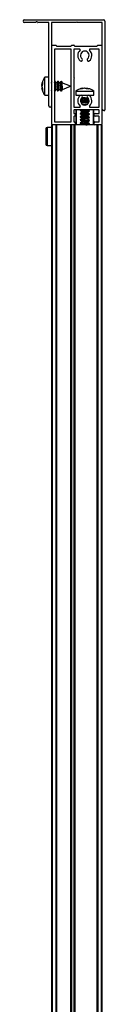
# Model space of a CAD drawing. Header units: millimetres. Extents: x 5660.967 to 5661.687, y 5268.583 to 5269.483.
# Tile 10 of 10: x 5661.651 to 5661.687, y 5269.049 to 5269.483. Entities that reach past the tile are written whole.
import ezdxf

# ---------------------------------------------------------------- set-up
doc = ezdxf.new("R2010")
doc.units = ezdxf.units.MM
doc.layers.add('SANINDUSA', color=3, linetype='Continuous')

msp = doc.modelspace()

# ---------------------------------------------------------------- linework, layer by layer
at = {"layer": 'SANINDUSA'}
for p, q in [((5661.651433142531, 5269.482504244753), (5661.68623313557, 5269.482504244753)), ((5661.656280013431, 5269.481304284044), (5661.651433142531, 5269.481304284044)), ((5661.656590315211, 5269.48153405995), (5661.656344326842, 5269.481327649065)), ((5661.657221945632, 5269.481327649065), (5661.656975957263, 5269.48153405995)), ((5661.662033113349, 5269.481304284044), (5661.657286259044, 5269.481304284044)), ((5661.662133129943, 5269.444604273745), (5661.662133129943, 5269.48120426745)), ((5661.663333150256, 5269.48120426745), (5661.663333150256, 5269.444604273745)), ((5661.674183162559, 5269.481304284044), (5661.663433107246, 5269.481304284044)), ((5661.685533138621, 5269.481304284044), (5661.674783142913, 5269.481304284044)), ((5661.685633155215, 5269.443104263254), (5661.685633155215, 5269.48120426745)), ((5661.686833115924, 5269.481904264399), (5661.686833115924, 5269.442804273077)), ((5661.663483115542, 5269.436604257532), (5661.663483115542, 5269.471004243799)), ((5661.663783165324, 5269.471304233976), (5661.665183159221, 5269.471304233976)), ((5661.664683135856, 5269.469504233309), (5661.664683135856, 5269.437604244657)), ((5661.671883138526, 5269.469604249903), (5661.66478315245, 5269.469604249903)), ((5661.665483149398, 5269.471004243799), (5661.665483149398, 5269.470904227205)), ((5661.665583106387, 5269.470804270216), (5661.671883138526, 5269.470804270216)), ((5661.67198315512, 5269.470904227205), (5661.67198315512, 5269.471004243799)), ((5661.67198315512, 5269.437604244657), (5661.67198315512, 5269.469504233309)), ((5661.672283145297, 5269.471304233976), (5661.673183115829, 5269.471304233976)), ((5661.673183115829, 5269.469504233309), (5661.673183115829, 5269.457104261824)), ((5661.675678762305, 5269.469604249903), (5661.673283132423, 5269.469604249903)), ((5661.673483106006, 5269.471004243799), (5661.673483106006, 5269.470904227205)), ((5661.6735831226, 5269.470804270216), (5661.68338313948, 5269.470804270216)), ((5661.684183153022, 5269.469604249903), (5661.680287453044, 5269.469604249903)), ((5661.683483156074, 5269.470904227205), (5661.683483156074, 5269.471004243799)), ((5661.683783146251, 5269.471304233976), (5661.685183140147, 5269.471304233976)), ((5661.684283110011, 5269.444104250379), (5661.684283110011, 5269.469504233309)), ((5661.685483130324, 5269.471004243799), (5661.685483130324, 5269.436604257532)), ((5661.659078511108, 5269.454020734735), (5661.659412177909, 5269.455089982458)), ((5661.659412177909, 5269.455089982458), (5661.659412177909, 5269.454398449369)), ((5661.662133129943, 5269.45725422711), (5661.660409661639, 5269.45725422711)), ((5661.660409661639, 5269.449254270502), (5661.660409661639, 5269.45725422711)), ((5661.663483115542, 5269.454877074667), (5661.663333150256, 5269.455093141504)), ((5661.663483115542, 5269.455244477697), (5661.663359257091, 5269.455055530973)), ((5661.664994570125, 5269.454716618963), (5661.664683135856, 5269.45516520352)), ((5661.664910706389, 5269.455286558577), (5661.664759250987, 5269.455055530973)), ((5661.665276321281, 5269.454714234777), (5661.665048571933, 5269.455273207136)), ((5661.665889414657, 5269.455286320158), (5661.665656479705, 5269.454684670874)), ((5661.666394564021, 5269.454716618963), (5661.665990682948, 5269.455298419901)), ((5661.666310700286, 5269.455286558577), (5661.666159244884, 5269.455055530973)), ((5661.666676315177, 5269.454714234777), (5661.666448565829, 5269.455273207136)), ((5661.667289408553, 5269.455286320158), (5661.667056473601, 5269.454684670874)), ((5661.667794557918, 5269.454716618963), (5661.667390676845, 5269.455298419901)), ((5661.667710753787, 5269.455286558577), (5661.66755923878, 5269.455055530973)), ((5661.66810372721, 5269.454646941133), (5661.667848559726, 5269.455273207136)), ((5661.673183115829, 5269.456504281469), (5661.673183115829, 5269.444104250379)), ((5661.659412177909, 5269.454398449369), (5661.659078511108, 5269.453244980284)), ((5661.659412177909, 5269.45410304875), (5661.659078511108, 5269.45312904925)), ((5661.659287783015, 5269.453968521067), (5661.659078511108, 5269.454020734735)), ((5661.659078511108, 5269.453379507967), (5661.659230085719, 5269.453982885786)), ((5661.659078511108, 5269.453263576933), (5661.659278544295, 5269.453970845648)), ((5661.659078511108, 5269.453244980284), (5661.659412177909, 5269.452065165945)), ((5661.659078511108, 5269.45312904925), (5661.659230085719, 5269.452525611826)), ((5661.659078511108, 5269.452487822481), (5661.659278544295, 5269.452537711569)), ((5661.659412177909, 5269.451390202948), (5661.659078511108, 5269.452487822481)), ((5661.659412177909, 5269.452065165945), (5661.659412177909, 5269.451390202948)), ((5661.663333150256, 5269.451559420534), (5661.663483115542, 5269.451343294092)), ((5661.663333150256, 5269.451390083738), (5661.663370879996, 5269.451505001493)), ((5661.663333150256, 5269.45134031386), (5661.663407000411, 5269.451452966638)), ((5661.664683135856, 5269.451631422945), (5661.664975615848, 5269.451210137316)), ((5661.664683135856, 5269.45127063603), (5661.664770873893, 5269.451505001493)), ((5661.664683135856, 5269.451264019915), (5661.664806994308, 5269.451452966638)), ((5661.665683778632, 5269.454714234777), (5661.66499617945, 5269.454714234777)), ((5661.665076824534, 5269.451222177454), (5661.665309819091, 5269.451823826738)), ((5661.665298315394, 5269.451794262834), (5661.666002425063, 5269.451794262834)), ((5661.665689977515, 5269.451794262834), (5661.665917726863, 5269.45123535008)), ((5661.665971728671, 5269.451791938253), (5661.666375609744, 5269.451210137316)), ((5661.666055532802, 5269.451221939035), (5661.666206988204, 5269.451452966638)), ((5661.667083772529, 5269.454714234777), (5661.666396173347, 5269.454714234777)), ((5661.666476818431, 5269.451222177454), (5661.666709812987, 5269.451823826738)), ((5661.666698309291, 5269.451794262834), (5661.66740241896, 5269.451794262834)), ((5661.667089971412, 5269.451794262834), (5661.667317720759, 5269.45123535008)), ((5661.667371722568, 5269.451791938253), (5661.667775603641, 5269.451210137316)), ((5661.667455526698, 5269.451221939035), (5661.667606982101, 5269.451452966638)), ((5661.667933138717, 5269.454714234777), (5661.667796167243, 5269.454714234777)), ((5661.667876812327, 5269.451222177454), (5661.668143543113, 5269.451910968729)), ((5661.671633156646, 5269.453254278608), (5661.667933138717, 5269.454714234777)), ((5661.667933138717, 5269.454294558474), (5661.667933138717, 5269.454714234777)), ((5661.668117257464, 5269.451866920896), (5661.671633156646, 5269.453254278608)), ((5661.673983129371, 5269.451048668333), (5661.673983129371, 5269.449325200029)), ((5661.673983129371, 5269.451048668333), (5661.674547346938, 5269.451048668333)), ((5661.674391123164, 5269.451333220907), (5661.674005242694, 5269.451022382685)), ((5661.674436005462, 5269.451356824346), (5661.674050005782, 5269.451056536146)), ((5661.674547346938, 5269.451048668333), (5661.681983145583, 5269.451048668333)), ((5661.675903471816, 5269.452046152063), (5661.676948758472, 5269.452307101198)), ((5661.676398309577, 5269.452046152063), (5661.675903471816, 5269.452046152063)), ((5661.677795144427, 5269.452379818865), (5661.676398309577, 5269.452046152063)), ((5661.677692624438, 5269.452379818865), (5661.677263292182, 5269.452283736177)), ((5661.677897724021, 5269.452379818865), (5661.677279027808, 5269.452218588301)), ((5661.67866048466, 5269.452046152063), (5661.677795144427, 5269.452379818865)), ((5661.678068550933, 5269.452379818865), (5661.678687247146, 5269.452218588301)), ((5661.678171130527, 5269.452379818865), (5661.678695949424, 5269.452254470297)), ((5661.678273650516, 5269.452379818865), (5661.678702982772, 5269.452283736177)), ((5661.678646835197, 5269.452051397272), (5661.678726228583, 5269.452379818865)), ((5661.679490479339, 5269.452046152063), (5661.67866048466, 5269.452046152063)), ((5661.678726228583, 5269.452379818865), (5661.679490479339, 5269.452046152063)), ((5661.67969158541, 5269.452046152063), (5661.679567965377, 5269.452046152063)), ((5661.68195268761, 5269.451065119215), (5661.68157938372, 5269.451299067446)), ((5661.681938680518, 5269.451046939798), (5661.681791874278, 5269.451152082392)), ((5661.681983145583, 5269.449325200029), (5661.681983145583, 5269.451048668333)), ((5661.660409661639, 5269.449254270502), (5661.662133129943, 5269.449254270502)), ((5661.673983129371, 5269.449325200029), (5661.674547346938, 5269.449325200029)), ((5661.674547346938, 5269.449325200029), (5661.681983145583, 5269.449325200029)), ((5661.676086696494, 5269.446687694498), (5661.676544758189, 5269.446396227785)), ((5661.676088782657, 5269.446657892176), (5661.676187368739, 5269.44662367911)), ((5661.676090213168, 5269.446640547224), (5661.676523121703, 5269.446379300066)), ((5661.676580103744, 5269.447180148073), (5661.676090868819, 5269.446975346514)), ((5661.676523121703, 5269.447175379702), (5661.676093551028, 5269.447003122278)), ((5661.676523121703, 5269.447192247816), (5661.676096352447, 5269.447027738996)), ((5661.67632314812, 5269.449325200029), (5661.67634573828, 5269.449323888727)), ((5661.676399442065, 5269.447853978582), (5661.676523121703, 5269.447779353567)), ((5661.676415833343, 5269.447878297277), (5661.676544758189, 5269.447796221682)), ((5661.676523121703, 5269.447809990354), (5661.676523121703, 5269.447134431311)), ((5661.676523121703, 5269.446409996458), (5661.676523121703, 5269.445734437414)), ((5661.676544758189, 5269.447796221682), (5661.676714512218, 5269.447725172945)), ((5661.676544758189, 5269.446396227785), (5661.676714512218, 5269.446325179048)), ((5661.679135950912, 5269.449125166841), (5661.676830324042, 5269.449125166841)), ((5661.679043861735, 5269.447729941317), (5661.679628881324, 5269.447753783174)), ((5661.67938617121, 5269.447570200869), (5661.67966553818, 5269.447687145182)), ((5661.679443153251, 5269.447575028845), (5661.679675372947, 5269.4476681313)), ((5661.679443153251, 5269.447558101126), (5661.67968401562, 5269.447650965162)), ((5661.679443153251, 5269.446905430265), (5661.679443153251, 5269.447594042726)), ((5661.679880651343, 5269.446707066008), (5661.679443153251, 5269.446971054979)), ((5661.67987790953, 5269.446663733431), (5661.679443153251, 5269.446940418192)), ((5661.679621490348, 5269.449324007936), (5661.679643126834, 5269.449325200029)), ((5661.673183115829, 5269.442704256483), (5661.673183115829, 5269.441304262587)), ((5661.673283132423, 5269.444004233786), (5661.675678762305, 5269.444004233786)), ((5661.684183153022, 5269.442804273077), (5661.673283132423, 5269.442804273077)), ((5661.673983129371, 5269.442604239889), (5661.673983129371, 5269.436304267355)), ((5661.674183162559, 5269.442804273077), (5661.674183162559, 5269.436304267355)), ((5661.675956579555, 5269.44257050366), (5661.676544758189, 5269.442196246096)), ((5661.676096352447, 5269.442804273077), (5661.675960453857, 5269.442749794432)), ((5661.676159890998, 5269.442804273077), (5661.675969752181, 5269.442724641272)), ((5661.676523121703, 5269.44579225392), (5661.676404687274, 5269.445746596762)), ((5661.676523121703, 5269.445775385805), (5661.676414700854, 5269.445731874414)), ((5661.676580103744, 5269.445780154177), (5661.676425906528, 5269.445715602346)), ((5661.676523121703, 5269.442209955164), (5661.676523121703, 5269.44153439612)), ((5661.676544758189, 5269.442196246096), (5661.676714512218, 5269.442125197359)), ((5661.67938617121, 5269.446170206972), (5661.679829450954, 5269.446355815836)), ((5661.67938617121, 5269.441970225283), (5661.679996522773, 5269.442225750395)), ((5661.679443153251, 5269.446174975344), (5661.679822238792, 5269.446327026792)), ((5661.679443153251, 5269.446158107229), (5661.679815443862, 5269.446301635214)), ((5661.679443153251, 5269.44558834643), (5661.679443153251, 5269.44619404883)), ((5661.679443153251, 5269.442705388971), (5661.679443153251, 5269.442804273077)), ((5661.680009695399, 5269.442379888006), (5661.679443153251, 5269.442740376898)), ((5661.679443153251, 5269.441974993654), (5661.680005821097, 5269.442200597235)), ((5661.680287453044, 5269.444004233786), (5661.684183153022, 5269.444004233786)), ((5661.681783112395, 5269.436304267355), (5661.681783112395, 5269.442804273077)), ((5661.681983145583, 5269.436304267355), (5661.681983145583, 5269.442604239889)), ((5661.684283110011, 5269.441304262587), (5661.684283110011, 5269.442704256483)), ((5661.686533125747, 5269.4425042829), (5661.68623313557, 5269.4425042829)), ((5661.673183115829, 5269.43990426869), (5661.673183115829, 5269.437604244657)), ((5661.673283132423, 5269.441204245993), (5661.673383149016, 5269.441204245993)), ((5661.673383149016, 5269.440004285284), (5661.673283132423, 5269.440004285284)), ((5661.675956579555, 5269.441170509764), (5661.676544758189, 5269.440796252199)), ((5661.675956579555, 5269.439770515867), (5661.676544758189, 5269.439396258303)), ((5661.675956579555, 5269.438370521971), (5661.676544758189, 5269.437996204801)), ((5661.676523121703, 5269.441575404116), (5661.675960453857, 5269.441349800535)), ((5661.676523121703, 5269.440175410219), (5661.675960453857, 5269.439949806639)), ((5661.676523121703, 5269.438775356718), (5661.675960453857, 5269.438549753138)), ((5661.676580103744, 5269.441580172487), (5661.675969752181, 5269.441324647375)), ((5661.676580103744, 5269.440180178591), (5661.675969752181, 5269.439924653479)), ((5661.676580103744, 5269.438780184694), (5661.675969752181, 5269.438524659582)), ((5661.676523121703, 5269.440809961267), (5661.676523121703, 5269.440134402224)), ((5661.676523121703, 5269.439409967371), (5661.676523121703, 5269.438734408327)), ((5661.676523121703, 5269.438009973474), (5661.676523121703, 5269.437334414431)), ((5661.676544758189, 5269.440796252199), (5661.676714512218, 5269.440725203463)), ((5661.676544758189, 5269.439396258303), (5661.676714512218, 5269.439325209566)), ((5661.676544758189, 5269.437996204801), (5661.676714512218, 5269.43792521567)), ((5661.67938617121, 5269.440570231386), (5661.679996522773, 5269.440825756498)), ((5661.67938617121, 5269.43917023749), (5661.679996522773, 5269.439425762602)), ((5661.67938617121, 5269.437770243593), (5661.679996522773, 5269.438025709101)), ((5661.679443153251, 5269.441305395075), (5661.679443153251, 5269.441994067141)), ((5661.680009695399, 5269.440979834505), (5661.679443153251, 5269.441340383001)), ((5661.679443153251, 5269.440574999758), (5661.680005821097, 5269.440800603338)), ((5661.679443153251, 5269.439905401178), (5661.679443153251, 5269.440594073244)), ((5661.680009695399, 5269.439579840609), (5661.679443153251, 5269.439940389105)), ((5661.679443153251, 5269.439175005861), (5661.680005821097, 5269.439400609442)), ((5661.679443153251, 5269.438505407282), (5661.679443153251, 5269.439194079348)), ((5661.680009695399, 5269.438179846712), (5661.679443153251, 5269.438540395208)), ((5661.679443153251, 5269.437775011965), (5661.680005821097, 5269.438000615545)), ((5661.679443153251, 5269.437105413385), (5661.679443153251, 5269.437794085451)), ((5661.682583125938, 5269.441204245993), (5661.684183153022, 5269.441204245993)), ((5661.684183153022, 5269.440004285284), (5661.682583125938, 5269.440004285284)), ((5661.684283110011, 5269.437604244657), (5661.684283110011, 5269.43990426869)), ((5661.663483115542, 5269.435063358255), (5661.661378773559, 5269.435045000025)), ((5661.661378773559, 5269.435045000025), (5661.661378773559, 5269.4271846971)), ((5661.663483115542, 5268.606304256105), (5661.663483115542, 5269.436304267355)), ((5661.663783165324, 5269.436304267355), (5661.663483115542, 5269.436304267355)), ((5661.663783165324, 5268.606304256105), (5661.663783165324, 5269.436304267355)), ((5661.665183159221, 5269.436304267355), (5661.663783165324, 5269.436304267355)), ((5661.673383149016, 5269.436304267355), (5661.663783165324, 5269.436304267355)), ((5661.66478315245, 5269.437504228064), (5661.671883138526, 5269.437504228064)), ((5661.665183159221, 5269.436304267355), (5661.665183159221, 5268.606304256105)), ((5661.665483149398, 5269.436304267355), (5661.665483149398, 5268.606304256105)), ((5661.665583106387, 5269.436304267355), (5661.665583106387, 5268.606304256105)), ((5661.671883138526, 5268.606304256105), (5661.671883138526, 5269.436304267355)), ((5661.67198315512, 5268.606304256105), (5661.67198315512, 5269.436304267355)), ((5661.672283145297, 5268.606304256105), (5661.672283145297, 5269.436304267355)), ((5661.673183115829, 5269.436304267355), (5661.672283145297, 5269.436304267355)), ((5661.673183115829, 5269.436304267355), (5661.673183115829, 5268.606304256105)), ((5661.673283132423, 5269.437504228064), (5661.673383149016, 5269.437504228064)), ((5661.673483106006, 5269.436304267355), (5661.673383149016, 5269.436304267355)), ((5661.673483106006, 5269.436304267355), (5661.673483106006, 5268.606304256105)), ((5661.6735831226, 5269.436304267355), (5661.673483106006, 5269.436304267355)), ((5661.6735831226, 5269.436304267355), (5661.6735831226, 5268.606304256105)), ((5661.682583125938, 5269.436304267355), (5661.6735831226, 5269.436304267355)), ((5661.675956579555, 5269.436970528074), (5661.676544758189, 5269.436596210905)), ((5661.676523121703, 5269.437375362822), (5661.675960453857, 5269.437149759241)), ((5661.676580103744, 5269.437380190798), (5661.675969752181, 5269.437124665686)), ((5661.676523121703, 5269.436609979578), (5661.676523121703, 5269.436304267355)), ((5661.676544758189, 5269.436596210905), (5661.676714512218, 5269.436525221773)), ((5661.67938617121, 5269.436370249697), (5661.679996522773, 5269.436625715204)), ((5661.680009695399, 5269.436779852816), (5661.679443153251, 5269.437140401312)), ((5661.679443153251, 5269.436375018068), (5661.680005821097, 5269.436600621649)), ((5661.679443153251, 5269.436304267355), (5661.679443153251, 5269.436394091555)), ((5661.682583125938, 5269.437504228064), (5661.684183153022, 5269.437504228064)), ((5661.685183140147, 5269.436304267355), (5661.682583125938, 5269.436304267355)), ((5661.68338313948, 5268.606304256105), (5661.68338313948, 5269.436304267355)), ((5661.683483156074, 5269.436304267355), (5661.683483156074, 5268.606304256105)), ((5661.683783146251, 5269.436304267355), (5661.683783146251, 5268.606304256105)), ((5661.685183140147, 5269.436304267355), (5661.683783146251, 5269.436304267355)), ((5661.685183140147, 5269.436304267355), (5661.685183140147, 5268.606304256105)), ((5661.685483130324, 5269.436304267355), (5661.685183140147, 5269.436304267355)), ((5661.685483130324, 5269.436304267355), (5661.685483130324, 5268.606304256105)), ((5661.661378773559, 5269.4271846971), (5661.663483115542, 5269.427166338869))]:
    msp.add_line(p, q, dxfattribs=at)
at = {"layer": 'SANINDUSA', "flags": 128}
for points in [[(5661.665124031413, 5269.454714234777), (5661.665102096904, 5269.455021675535), (5661.66502723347, 5269.455314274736), (5661.664915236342, 5269.455293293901), (5661.664910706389, 5269.455286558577)], [(5661.666528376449, 5269.451771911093), (5661.6665020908, 5269.452446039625), (5661.666427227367, 5269.453243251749), (5661.666315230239, 5269.454042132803), (5661.666183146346, 5269.454721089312), (5661.666051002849, 5269.455176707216), (5661.665939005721, 5269.455339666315), (5661.665889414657, 5269.455286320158)], [(5661.66652402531, 5269.454714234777), (5661.6665020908, 5269.455021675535), (5661.666427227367, 5269.455314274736), (5661.666315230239, 5269.455293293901), (5661.666310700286, 5269.455286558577)], [(5661.667928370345, 5269.451771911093), (5661.667902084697, 5269.452446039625), (5661.667827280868, 5269.453243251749), (5661.667715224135, 5269.454042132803), (5661.667583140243, 5269.454721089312), (5661.667450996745, 5269.455176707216), (5661.667338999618, 5269.455339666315), (5661.667289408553, 5269.455286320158)], [(5661.667924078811, 5269.454714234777), (5661.667902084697, 5269.455021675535), (5661.667827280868, 5269.455314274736), (5661.667715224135, 5269.455293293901), (5661.667710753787, 5269.455286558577)], [(5661.663483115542, 5269.45422881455), (5661.663383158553, 5269.454721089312), (5661.663333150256, 5269.454920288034)], [(5661.664975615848, 5269.451210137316), (5661.66502723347, 5269.451168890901), (5661.665102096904, 5269.451323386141), (5661.665128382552, 5269.451771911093)], [(5661.665133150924, 5269.454294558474), (5661.66503981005, 5269.454623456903), (5661.664994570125, 5269.454716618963)], [(5661.665833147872, 5269.454253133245), (5661.665926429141, 5269.453780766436), (5661.666005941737, 5269.453219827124), (5661.666059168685, 5269.452657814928), (5661.666077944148, 5269.452182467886), (5661.666059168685, 5269.45186799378), (5661.666005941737, 5269.451763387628), (5661.665971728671, 5269.451791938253)], [(5661.665917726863, 5269.45123535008), (5661.665939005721, 5269.451194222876), (5661.666051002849, 5269.451215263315), (5661.666170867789, 5269.451505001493)], [(5661.666375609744, 5269.451210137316), (5661.666427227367, 5269.451168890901), (5661.6665020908, 5269.451323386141), (5661.666528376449, 5269.451771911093)], [(5661.66653314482, 5269.454294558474), (5661.666439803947, 5269.454623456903), (5661.666394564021, 5269.454716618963)], [(5661.667233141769, 5269.454253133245), (5661.667326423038, 5269.453780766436), (5661.667405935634, 5269.453219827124), (5661.667459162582, 5269.452657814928), (5661.667477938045, 5269.452182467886), (5661.667459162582, 5269.45186799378), (5661.667405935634, 5269.451763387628), (5661.667371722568, 5269.451791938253)], [(5661.667317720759, 5269.45123535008), (5661.667338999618, 5269.451194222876), (5661.667450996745, 5269.451215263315), (5661.66757092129, 5269.451505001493)], [(5661.667775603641, 5269.451210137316), (5661.667827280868, 5269.451168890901), (5661.667902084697, 5269.451323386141), (5661.667928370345, 5269.451771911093)], [(5661.667933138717, 5269.454294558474), (5661.667839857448, 5269.454623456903), (5661.667794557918, 5269.454716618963)], [(5661.679443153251, 5269.446938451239), (5661.679450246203, 5269.446931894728), (5661.679424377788, 5269.446852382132), (5661.679178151, 5269.446799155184), (5661.678750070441, 5269.446780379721), (5661.678206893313, 5269.446799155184), (5661.677633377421, 5269.446852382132), (5661.677119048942, 5269.446931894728), (5661.676744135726, 5269.447025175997)], [(5661.679443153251, 5269.44696592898), (5661.679462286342, 5269.446931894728), (5661.679462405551, 5269.446928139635)], [(5661.675923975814, 5269.444131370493), (5661.675908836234, 5269.444119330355), (5661.675895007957, 5269.444096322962)], [(5661.675960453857, 5269.442749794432), (5661.675908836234, 5269.442719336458), (5661.675897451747, 5269.442673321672)], [(5661.675969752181, 5269.442724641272), (5661.675957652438, 5269.442719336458), (5661.675910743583, 5269.442607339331), (5661.676179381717, 5269.442475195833), (5661.676722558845, 5269.442343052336), (5661.677457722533, 5269.442231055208), (5661.678272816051, 5269.442156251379), (5661.679043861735, 5269.442129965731)], [(5661.679443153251, 5269.442738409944), (5661.679450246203, 5269.442731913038), (5661.679424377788, 5269.442652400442), (5661.679178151, 5269.44259911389), (5661.678750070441, 5269.442580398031), (5661.678206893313, 5269.44259911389), (5661.677633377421, 5269.442652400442), (5661.677119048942, 5269.442731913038), (5661.676811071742, 5269.442804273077)], [(5661.679043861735, 5269.44632994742), (5661.679653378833, 5269.446356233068), (5661.679835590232, 5269.446381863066)], [(5661.679043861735, 5269.442129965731), (5661.679653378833, 5269.442156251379), (5661.680008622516, 5269.442231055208), (5661.680055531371, 5269.442343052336), (5661.680009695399, 5269.442379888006)], [(5661.675960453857, 5269.441349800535), (5661.675908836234, 5269.441319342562), (5661.675897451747, 5269.441273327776)], [(5661.675960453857, 5269.439949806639), (5661.675908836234, 5269.439919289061), (5661.675897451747, 5269.439873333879)], [(5661.675960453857, 5269.438549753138), (5661.675908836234, 5269.438519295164), (5661.675897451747, 5269.438473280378)], [(5661.675969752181, 5269.441324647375), (5661.675957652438, 5269.441319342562), (5661.675910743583, 5269.441207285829), (5661.676179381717, 5269.441075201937), (5661.676722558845, 5269.440943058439), (5661.677457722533, 5269.440831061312), (5661.678272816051, 5269.440756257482), (5661.679043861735, 5269.440729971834)], [(5661.675969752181, 5269.439924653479), (5661.675957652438, 5269.439919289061), (5661.675910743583, 5269.439807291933), (5661.676179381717, 5269.43967520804), (5661.676722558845, 5269.439543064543), (5661.677457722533, 5269.439431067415), (5661.678272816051, 5269.439356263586), (5661.679043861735, 5269.439329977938)], [(5661.675969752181, 5269.438524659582), (5661.675957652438, 5269.438519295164), (5661.675910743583, 5269.438407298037), (5661.676179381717, 5269.438275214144), (5661.676722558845, 5269.438143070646), (5661.677457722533, 5269.438031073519), (5661.678272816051, 5269.437956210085), (5661.679043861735, 5269.437929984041)], [(5661.679443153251, 5269.441338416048), (5661.679450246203, 5269.441331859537), (5661.679424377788, 5269.441252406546), (5661.679178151, 5269.441199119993), (5661.678750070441, 5269.441180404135), (5661.678206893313, 5269.441199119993), (5661.677633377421, 5269.441252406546), (5661.677119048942, 5269.441331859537), (5661.676744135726, 5269.441425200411)], [(5661.679443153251, 5269.439938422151), (5661.679450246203, 5269.439931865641), (5661.679424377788, 5269.439852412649), (5661.679178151, 5269.439799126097), (5661.678750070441, 5269.439780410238), (5661.678206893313, 5269.439799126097), (5661.677633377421, 5269.439852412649), (5661.677119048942, 5269.439931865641), (5661.676744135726, 5269.440025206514)], [(5661.679443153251, 5269.438538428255), (5661.679450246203, 5269.438531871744), (5661.679424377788, 5269.438452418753), (5661.679178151, 5269.4383991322), (5661.678750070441, 5269.438380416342), (5661.678206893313, 5269.4383991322), (5661.677633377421, 5269.438452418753), (5661.677119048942, 5269.438531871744), (5661.676744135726, 5269.438625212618)], [(5661.679043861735, 5269.440729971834), (5661.679653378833, 5269.440756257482), (5661.680008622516, 5269.440831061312), (5661.680055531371, 5269.440943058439), (5661.680009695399, 5269.440979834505)], [(5661.679043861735, 5269.439329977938), (5661.679653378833, 5269.439356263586), (5661.680008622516, 5269.439431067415), (5661.680055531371, 5269.439543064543), (5661.680009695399, 5269.439579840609)], [(5661.679043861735, 5269.437929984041), (5661.679653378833, 5269.437956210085), (5661.680008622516, 5269.438031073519), (5661.680055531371, 5269.438143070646), (5661.680009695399, 5269.438179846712)], [(5661.675960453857, 5269.437149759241), (5661.675908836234, 5269.437119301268), (5661.675897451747, 5269.437073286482)], [(5661.675969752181, 5269.437124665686), (5661.675957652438, 5269.437119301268), (5661.675910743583, 5269.43700730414), (5661.676179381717, 5269.436875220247), (5661.676722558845, 5269.43674307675), (5661.677457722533, 5269.436631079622), (5661.678272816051, 5269.436556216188), (5661.679043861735, 5269.43652993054)], [(5661.679443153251, 5269.437138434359), (5661.679450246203, 5269.437131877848), (5661.679424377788, 5269.437052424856), (5661.679178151, 5269.436999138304), (5661.678750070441, 5269.436980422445), (5661.678206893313, 5269.436999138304), (5661.677633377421, 5269.437052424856), (5661.677119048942, 5269.437131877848), (5661.676744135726, 5269.437225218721)], [(5661.679043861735, 5269.43652993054), (5661.679653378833, 5269.436556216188), (5661.680008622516, 5269.436631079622), (5661.680055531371, 5269.43674307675), (5661.680009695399, 5269.436779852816)]]:
    msp.add_lwpolyline(points, dxfattribs=at)
at = {"layer": 'SANINDUSA'}
for centre, radius, start, end in [((5661.65143313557, 5269.481904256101), 0.0006000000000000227, 90, 270), ((5661.656280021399, 5269.481404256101), 9.999999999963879e-05, 270, 309.9999999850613), ((5661.65678313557, 5269.481304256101), 0.0003000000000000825, 50.00000001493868, 129.9999999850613), ((5661.657286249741, 5269.481404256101), 0.0001000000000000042, 230.0000000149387, 270), ((5661.66203313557, 5269.481204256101), 0.0001000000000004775, 0, 90), ((5661.66343313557, 5269.481204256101), 0.0001000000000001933, 90, 180), ((5661.67448313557, 5269.481179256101), 0.0003250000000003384, 22.61986497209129, 157.3801350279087), ((5661.68553313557, 5269.481204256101), 0.0001000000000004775, 0, 90), ((5661.68623313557, 5269.481904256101), 0.0006000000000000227, 0, 90), ((5661.66378313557, 5269.471004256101), 0.0003000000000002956, 90, 180), ((5661.66478313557, 5269.469504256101), 0.0001000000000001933, 90, 180), ((5661.66518313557, 5269.471004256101), 0.0003000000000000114, 0, 90), ((5661.66558313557, 5269.470904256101), 0.0001000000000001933, 180, 270), ((5661.67188313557, 5269.470904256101), 0.0001000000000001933, 270, 0), ((5661.67188313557, 5269.469504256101), 0.0001000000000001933, 0, 90), ((5661.67228313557, 5269.471004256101), 0.0003000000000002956, 90, 180), ((5661.67318313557, 5269.471004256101), 0.0003000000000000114, 0, 90), ((5661.67328313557, 5269.469504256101), 0.0001000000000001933, 90, 180), ((5661.67358313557, 5269.470904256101), 0.0001000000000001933, 180, 270), ((5661.67798313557, 5269.466804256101), 0.00310000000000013, 132.6679254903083, 230.2081804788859), ((5661.675678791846, 5269.469304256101), 0.0003000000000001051, 312.6679254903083, 90), ((5661.67798313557, 5269.466804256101), 0.001899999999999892, 309.7918195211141, 230.2081804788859), ((5661.67798313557, 5269.466804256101), 0.003100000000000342, 309.7918195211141, 47.33207450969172), ((5661.680287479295, 5269.469304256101), 0.0003000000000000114, 90, 227.3320745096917), ((5661.68338313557, 5269.470904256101), 0.0001000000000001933, 270, 0), ((5661.68378313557, 5269.471004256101), 0.0003000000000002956, 90, 180), ((5661.68418313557, 5269.469504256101), 0.0001000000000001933, 0, 90), ((5661.68518313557, 5269.471004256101), 0.0003000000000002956, 0, 90), ((5661.67638313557, 5269.46488331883), 0.0006000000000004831, 230.2081804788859, 50.20818047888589), ((5661.67958313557, 5269.46488331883), 0.0006000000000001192, 129.7918195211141, 309.7918195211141), ((5661.652196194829, 5269.451722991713), 0.01293228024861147, 0.2167352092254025, 15.07994583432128), ((5661.67305813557, 5269.456804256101), 0.0003250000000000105, 292.6198649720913, 67.38013502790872), ((5661.67798313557, 5269.446804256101), 0.003100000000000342, 129.7918195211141, 227.3320745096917), ((5661.67638313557, 5269.448725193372), 0.0006000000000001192, 309.7918195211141, 129.7918195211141), ((5661.67798313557, 5269.446804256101), 0.001900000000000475, 129.7918195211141, 50.20818047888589), ((5661.678807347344, 5269.456231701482), 0.009904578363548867, 254.0498728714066, 271.3683131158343), ((5661.67902841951, 5269.460181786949), 0.01245185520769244, 258.2761519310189, 270.0710556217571), ((5661.678580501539, 5269.455216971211), 0.007040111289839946, 256.0050634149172, 275.5512795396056), ((5661.67958313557, 5269.448725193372), 0.0006000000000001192, 50.20818047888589, 230.2081804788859), ((5661.67798313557, 5269.446804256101), 0.003099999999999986, 312.6679254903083, 50.20818047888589), ((5661.66273313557, 5269.444604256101), 0.0006000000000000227, 180, 0), ((5661.67328313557, 5269.444104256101), 0.0001000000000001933, 180, 270), ((5661.67328313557, 5269.442704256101), 9.999999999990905e-05, 90, 180), ((5661.67418313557, 5269.442604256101), 0.0002000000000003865, 90, 180), ((5661.675678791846, 5269.444304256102), 0.0002999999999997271, 270, 47.33207450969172), ((5661.678564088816, 5269.45210411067), 0.006729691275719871, 254.3097666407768, 276.0752266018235), ((5661.679182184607, 5269.45931735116), 0.01438990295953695, 262.2467372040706, 266.8574959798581), ((5661.680287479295, 5269.444304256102), 0.0003000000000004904, 132.6679254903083, 270), ((5661.68178313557, 5269.442604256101), 0.0001999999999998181, 0, 90), ((5661.68418313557, 5269.444104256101), 0.0001000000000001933, 270, 0), ((5661.68418313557, 5269.442704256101), 0.0001000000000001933, 0, 90), ((5661.68623313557, 5269.443104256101), 0.0006000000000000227, 180, 270), ((5661.68653313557, 5269.442804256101), 0.0003000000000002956, 270, 0), ((5661.67328313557, 5269.441304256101), 0.0001000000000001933, 180, 270), ((5661.67328313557, 5269.439904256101), 0.0001000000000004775, 90, 180), ((5661.67338313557, 5269.440604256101), 0.0006000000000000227, 270, 90), ((5661.68258313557, 5269.440604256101), 0.0006000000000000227, 90, 270), ((5661.68418313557, 5269.441304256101), 0.0001000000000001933, 270, 0), ((5661.68418313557, 5269.439904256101), 0.0001000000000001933, 0, 90), ((5661.66138313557, 5269.434545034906), 0.0005000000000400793, 90.49999998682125, 180), ((5661.66378313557, 5269.436604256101), 0.0003000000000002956, 180, 270), ((5661.66478313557, 5269.437604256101), 9.999999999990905e-05, 180, 270), ((5661.67188313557, 5269.437604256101), 9.999999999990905e-05, 270, 0), ((5661.67328313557, 5269.437604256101), 0.0001000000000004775, 180, 270), ((5661.67338313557, 5269.436904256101), 0.0006000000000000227, 270, 90), ((5661.68258313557, 5269.436904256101), 0.0006000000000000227, 90, 270), ((5661.68418313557, 5269.437604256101), 9.999999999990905e-05, 270, 0), ((5661.68518313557, 5269.436604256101), 0.0003000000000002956, 270, 0), ((5661.66138313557, 5269.427684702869), 0.0005000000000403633, 180, 269.5000000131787)]:
    msp.add_arc(centre, radius, start, end, dxfattribs=at)
for centre, major_axis, ratio, start_param, end_param in [((5661.665828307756, 5269.453254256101), (-0.0001764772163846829, 0.001459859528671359), 0.1147588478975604, 3.127720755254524, 5.451947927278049), ((5661.667228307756, 5269.453254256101), (-0.0001764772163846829, 0.001459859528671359), 0.1147588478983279, 3.127720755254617, 5.451947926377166), ((5661.67798313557, 5269.447030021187), (0.001459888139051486, -0.0001271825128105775), 0.1421002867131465, 3.711411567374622, 6.29556416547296), ((5661.67798313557, 5269.448430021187), (0.001459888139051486, -0.0001271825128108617), 0.1421002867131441, 3.867271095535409, 5.778278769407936), ((5661.67798313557, 5269.445630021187), (0.001459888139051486, -0.0001271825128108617), 0.1421002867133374, 3.711411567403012, 5.777299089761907), ((5661.67798313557, 5269.442830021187), (0.001459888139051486, -0.0001271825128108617), 0.1421002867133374, 3.711411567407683, 6.295564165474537), ((5661.67798313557, 5269.441430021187), (0.001459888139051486, -0.0001271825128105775), 0.1421002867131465, 3.711411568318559, 6.295564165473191), ((5661.67798313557, 5269.440030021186), (0.001459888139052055, -0.0001271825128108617), 0.1421002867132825, 3.711411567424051, 6.295564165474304), ((5661.67798313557, 5269.438630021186), (0.001459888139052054, -0.0001271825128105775), 0.1421002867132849, 3.711411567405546, 6.295564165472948), ((5661.67798313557, 5269.437230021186), (0.001459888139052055, -0.0001271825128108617), 0.1421002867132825, 3.711411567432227, 6.295564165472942)]:
    msp.add_ellipse(centre, major_axis=major_axis, ratio=ratio, start_param=start_param, end_param=end_param, dxfattribs=at)
for points, knots in [([(5661.660410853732, 5269.457208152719), (5661.66024362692, 5269.456993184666), (5661.659802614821, 5269.456426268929), (5661.659322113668, 5269.455344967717), (5661.659162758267, 5269.454465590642), (5661.659082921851, 5269.45402502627)], [0, 0, 0, 0, 0.2335927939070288, 0.6160330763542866, 1, 1, 1, 1]), ([(5661.659089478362, 5269.452480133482), (5661.659168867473, 5269.452035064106), (5661.659335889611, 5269.451098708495), (5661.659832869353, 5269.450007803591), (5661.660292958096, 5269.449450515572), (5661.660435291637, 5269.44927811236)], [0, 0, 0, 0, 0.3848683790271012, 0.8097022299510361, 1, 1, 1, 1]), ([(5661.665308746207, 5269.451824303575), (5661.665309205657, 5269.45182443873), (5661.665324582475, 5269.451828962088), (5661.665336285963, 5269.451969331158), (5661.665343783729, 5269.452213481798), (5661.665335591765, 5269.45254684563), (5661.665307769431, 5269.452988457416), (5661.665259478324, 5269.453482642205), (5661.665199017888, 5269.453944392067), (5661.665154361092, 5269.454181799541), (5661.665133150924, 5269.454294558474)], [0, 0, 0, 0, 0.004784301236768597, 0.1601207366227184, 0.2660897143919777, 0.3962713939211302, 0.5497665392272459, 0.703936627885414, 0.8593818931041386, 1, 1, 1, 1]), ([(5661.665833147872, 5269.454253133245), (5661.665809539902, 5269.454360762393), (5661.665762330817, 5269.454575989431), (5661.665710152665, 5269.454716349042), (5661.665689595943, 5269.454698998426), (5661.665683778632, 5269.454694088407)], [0, 0, 0, 0, 0.417663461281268, 0.8352056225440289, 1, 1, 1, 1]), ([(5661.666708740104, 5269.451824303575), (5661.666709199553, 5269.45182443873), (5661.666724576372, 5269.451828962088), (5661.66673627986, 5269.451969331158), (5661.666743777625, 5269.452213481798), (5661.666735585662, 5269.45254684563), (5661.666707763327, 5269.452988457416), (5661.66665947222, 5269.453482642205), (5661.666599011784, 5269.453944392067), (5661.666554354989, 5269.454181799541), (5661.66653314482, 5269.454294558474)], [0, 0, 0, 0, 0.004784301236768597, 0.1601207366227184, 0.2660897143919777, 0.3962713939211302, 0.5497665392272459, 0.703936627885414, 0.8593818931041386, 1, 1, 1, 1]), ([(5661.667233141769, 5269.454253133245), (5661.667209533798, 5269.454360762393), (5661.667162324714, 5269.454575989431), (5661.667110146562, 5269.454716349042), (5661.66708958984, 5269.454698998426), (5661.667083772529, 5269.454694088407)], [0, 0, 0, 0, 0.417663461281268, 0.8352056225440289, 1, 1, 1, 1]), ([(5661.668137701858, 5269.45191329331), (5661.668140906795, 5269.451916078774), (5661.668161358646, 5269.451933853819), (5661.668175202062, 5269.452125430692), (5661.668175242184, 5269.452466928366), (5661.668146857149, 5269.452914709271), (5661.668094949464, 5269.45340149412), (5661.66802241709, 5269.4538923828), (5661.667963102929, 5269.45415957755), (5661.667933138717, 5269.454294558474)], [0, 0, 0, 0, 0.03018538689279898, 0.1926237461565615, 0.3525372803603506, 0.5115900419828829, 0.6716014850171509, 0.8341002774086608, 1, 1, 1, 1]), ([(5661.676942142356, 5269.45233201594), (5661.676500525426, 5269.45223265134), (5661.675580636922, 5269.45202567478), (5661.67459932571, 5269.451546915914), (5661.674137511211, 5269.451142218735), (5661.674044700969, 5269.451060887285)], [0, 0, 0, 0, 0.424557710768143, 0.8843541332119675, 1, 1, 1, 1]), ([(5661.681915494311, 5269.451066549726), (5661.681653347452, 5269.451261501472), (5661.68102145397, 5269.451731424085), (5661.679930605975, 5269.452184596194), (5661.679103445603, 5269.452303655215), (5661.678732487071, 5269.45235704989)], [0, 0, 0, 0, 0.2811071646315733, 0.6775964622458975, 1, 1, 1, 1]), ([(5661.660071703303, 5269.449743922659), (5661.660082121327, 5269.449722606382), (5661.660165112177, 5269.449552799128), (5661.66029970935, 5269.44941659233), (5661.660417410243, 5269.449297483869)], [0, 0, 0, 0, 0.1255321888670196, 1, 1, 1, 1]), ([(5661.676538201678, 5269.447134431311), (5661.676540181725, 5269.447119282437), (5661.67654452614, 5269.447086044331), (5661.676673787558, 5269.447046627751), (5661.676744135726, 5269.447025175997)], [0, 0, 0, 0, 0.4557682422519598, 1, 1, 1, 1]), ([(5661.676714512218, 5269.447725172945), (5661.676810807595, 5269.447701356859), (5661.677003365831, 5269.44765373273), (5661.677443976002, 5269.447591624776), (5661.677935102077, 5269.447545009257), (5661.678380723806, 5269.447521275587), (5661.678761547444, 5269.447514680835), (5661.679081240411, 5269.447523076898), (5661.679316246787, 5269.447544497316), (5661.679365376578, 5269.447570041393), (5661.679382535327, 5269.447578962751)], [0, 0, 0, 0, 0.1435402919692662, 0.2870321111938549, 0.429584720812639, 0.570817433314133, 0.6671651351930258, 0.7855192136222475, 0.9250918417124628, 1, 1, 1, 1]), ([(5661.676538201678, 5269.445734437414), (5661.676540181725, 5269.44571928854), (5661.67654452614, 5269.445686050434), (5661.676673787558, 5269.445646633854), (5661.676744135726, 5269.4456251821)], [0, 0, 0, 0, 0.4557682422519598, 1, 1, 1, 1]), ([(5661.676714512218, 5269.446325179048), (5661.676810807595, 5269.446301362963), (5661.677003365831, 5269.446253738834), (5661.677443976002, 5269.446191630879), (5661.677935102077, 5269.44614501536), (5661.678380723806, 5269.44612128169), (5661.678761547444, 5269.446114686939), (5661.679081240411, 5269.446123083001), (5661.679316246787, 5269.446144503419), (5661.679365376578, 5269.446170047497), (5661.679382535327, 5269.446178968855)], [0, 0, 0, 0, 0.1435402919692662, 0.2870321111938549, 0.429584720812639, 0.570817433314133, 0.6671651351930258, 0.7855192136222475, 0.9250918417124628, 1, 1, 1, 1]), ([(5661.676714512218, 5269.442125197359), (5661.676810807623, 5269.442101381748), (5661.677003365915, 5269.442053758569), (5661.677443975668, 5269.44199164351), (5661.677935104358, 5269.441945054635), (5661.67838072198, 5269.441921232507), (5661.678761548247, 5269.441914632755), (5661.679081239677, 5269.441923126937), (5661.679316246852, 5269.441944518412), (5661.679365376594, 5269.441970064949), (5661.679382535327, 5269.441978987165)], [0, 0, 0, 0, 0.1435401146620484, 0.2870317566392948, 0.4295841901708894, 0.5708176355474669, 0.6671652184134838, 0.7855194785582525, 0.9250919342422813, 1, 1, 1, 1]), ([(5661.676538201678, 5269.44153439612), (5661.676540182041, 5269.441519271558), (5661.676544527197, 5269.441486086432), (5661.676673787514, 5269.441446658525), (5661.676744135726, 5269.441425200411)], [0, 0, 0, 0, 0.4557632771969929, 1, 1, 1, 1]), ([(5661.676538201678, 5269.440134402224), (5661.676540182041, 5269.440119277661), (5661.676544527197, 5269.440086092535), (5661.676673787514, 5269.440046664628), (5661.676744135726, 5269.440025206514)], [0, 0, 0, 0, 0.4557632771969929, 1, 1, 1, 1]), ([(5661.676538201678, 5269.438734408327), (5661.676540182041, 5269.438719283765), (5661.676544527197, 5269.438686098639), (5661.676673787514, 5269.438646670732), (5661.676744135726, 5269.438625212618)], [0, 0, 0, 0, 0.4557632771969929, 1, 1, 1, 1]), ([(5661.676714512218, 5269.440725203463), (5661.676810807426, 5269.44070138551), (5661.677003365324, 5269.440653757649), (5661.677443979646, 5269.440591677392), (5661.677935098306, 5269.440544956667), (5661.678380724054, 5269.440521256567), (5661.678761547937, 5269.440514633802), (5661.679081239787, 5269.440523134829), (5661.679316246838, 5269.440544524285), (5661.679365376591, 5269.440570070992), (5661.679382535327, 5269.440578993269)], [0, 0, 0, 0, 0.1435400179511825, 0.2870315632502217, 0.4295854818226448, 0.5708179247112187, 0.6671654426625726, 0.7855196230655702, 0.925091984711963, 1, 1, 1, 1]), ([(5661.676714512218, 5269.439325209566), (5661.676810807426, 5269.439301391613), (5661.677003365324, 5269.439253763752), (5661.677443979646, 5269.439191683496), (5661.677935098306, 5269.43914496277), (5661.678380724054, 5269.439121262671), (5661.678761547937, 5269.439114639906), (5661.679081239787, 5269.439123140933), (5661.679316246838, 5269.439144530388), (5661.679365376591, 5269.439170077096), (5661.679382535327, 5269.439178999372)], [0, 0, 0, 0, 0.1435400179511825, 0.2870315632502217, 0.4295854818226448, 0.5708179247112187, 0.6671654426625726, 0.7855196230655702, 0.925091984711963, 1, 1, 1, 1]), ([(5661.676714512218, 5269.43792521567), (5661.676810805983, 5269.437901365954), (5661.677003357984, 5269.437853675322), (5661.677443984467, 5269.437791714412), (5661.677935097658, 5269.437744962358), (5661.678380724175, 5269.437721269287), (5661.678761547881, 5269.437714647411), (5661.679081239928, 5269.437723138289), (5661.679316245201, 5269.437744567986), (5661.679365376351, 5269.437770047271), (5661.679382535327, 5269.437778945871)], [0, 0, 0, 0, 0.1435426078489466, 0.2870322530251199, 0.429586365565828, 0.5708190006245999, 0.6671666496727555, 0.7855209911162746, 0.9250935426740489, 1, 1, 1, 1]), ([(5661.660883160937, 5269.434545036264), (5661.660883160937, 5269.434498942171), (5661.660883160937, 5269.434427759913), (5661.660883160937, 5269.434000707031), (5661.660883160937, 5269.433557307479), (5661.660883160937, 5269.433011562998), (5661.660883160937, 5269.432212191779), (5661.660883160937, 5269.43111486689), (5661.660883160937, 5269.430017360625), (5661.660883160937, 5269.429218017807), (5661.660883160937, 5269.428672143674), (5661.660883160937, 5269.428228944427), (5661.660883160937, 5269.427801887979), (5661.660883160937, 5269.427730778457), (5661.660883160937, 5269.427684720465)], [0, 0, 0, 0, 0.1197202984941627, 0.1848818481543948, 0.2500011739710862, 0.3151646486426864, 0.3802765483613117, 0.5000012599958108, 0.6197205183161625, 0.6848846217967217, 0.750000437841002, 0.8151639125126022, 0.8802807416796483, 1, 1, 1, 1]), ([(5661.676538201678, 5269.437334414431), (5661.676540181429, 5269.437319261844), (5661.676544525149, 5269.437286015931), (5661.676673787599, 5269.437246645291), (5661.676744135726, 5269.437225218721)], [0, 0, 0, 0, 0.4557729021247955, 1, 1, 1, 1]), ([(5661.676714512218, 5269.436525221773), (5661.676810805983, 5269.436501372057), (5661.677003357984, 5269.436453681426), (5661.677443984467, 5269.436391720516), (5661.677935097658, 5269.436344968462), (5661.678380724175, 5269.436321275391), (5661.678761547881, 5269.436314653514), (5661.679081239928, 5269.436323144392), (5661.679316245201, 5269.436344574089), (5661.679365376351, 5269.436370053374), (5661.679382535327, 5269.436378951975)], [0, 0, 0, 0, 0.1435426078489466, 0.2870322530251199, 0.429586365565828, 0.5708190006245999, 0.6671666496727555, 0.7855209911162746, 0.9250935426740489, 1, 1, 1, 1])]:
    msp.add_open_spline(points, degree=3, knots=knots, dxfattribs=at)

doc.saveas('drawing.dxf')
